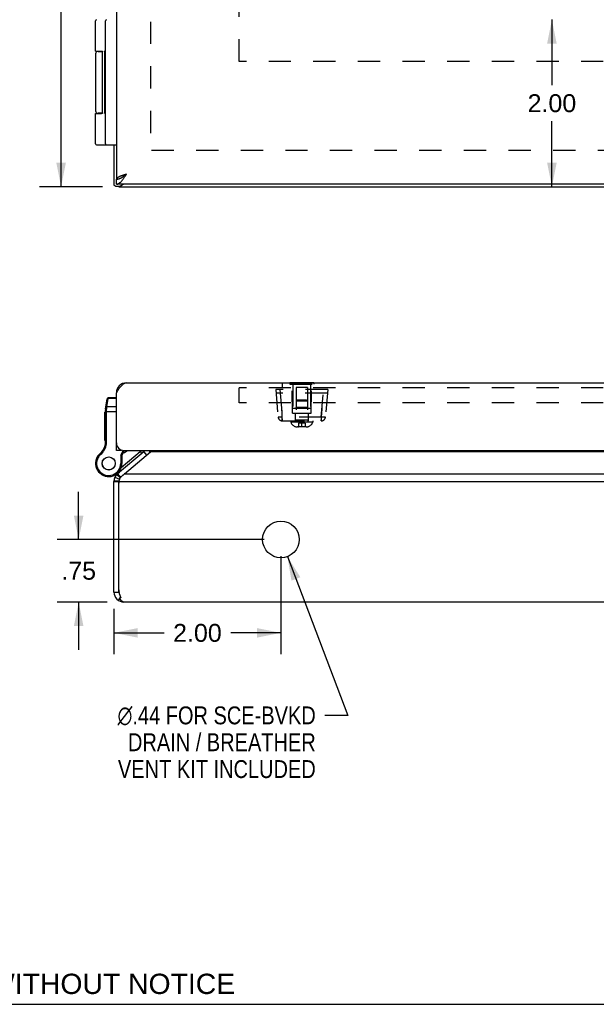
# Model space of a CAD drawing. Header units: inches. Extents: x 0 to 48.6, y 0 to 31.4.
# Tile 2 of 12: x 5.2 to 12.1, y 0 to 11.8. Entities that reach past the tile are written whole.
import ezdxf

# ---------------------------------------------------------------- set-up
doc = ezdxf.new("R2010")
doc.units = ezdxf.units.IN
doc.header["$LTSCALE"] = 2.671429
doc.header["$MEASUREMENT"] = 0
doc.linetypes.add('HIDDEN', pattern=[0.2, 0.1, -0.1])
doc.layers.get('0').update_dxf_attribs({"linetype": 'CONTINUOUS'})
for name, color, linetype in [('02___PRT_ALL_AXES', 7, 'CONTINUOUS'), ('06___PRT_ALL_SURFS', 7, 'CONTINUOUS'), ('DEFAULT_2', 8, 'HIDDEN'), ('DIMENSIONS', 7, 'CONTINUOUS')]:
    doc.layers.add(name, color=color, linetype=linetype)
doc.styles.get("Standard").update_dxf_attribs({"font": 'arial.ttf'})
doc.styles.add('TEXTSTYLE_1', font='gdt', dxfattribs={"width": 0.8})
doc.dimstyles.new('DIMSTYLE_1', dxfattribs={"dimtxt": 0.214286, "dimasz": 0.285714, "dimexe": 0.09, "dimexo": 0.07, "dimgap": 0.0375, "dimtad": 0, "dimtih": 1, "dimtoh": 1, "dimzin": 4, "dimdsep": 46, "dimtxsty": 'Standard', "dimblk": '_FILLED', "dimblk1": '_FILLED', "dimblk2": '_FILLED', "dimcen": 0.09, "dimazin": 1, "dimtfac": 1, "dimtofl": 0, "dimtmove": 0, "dimatfit": 3, "dimldrblk": '_FILLED', "dimfxl": 0, "dimtolj": 1, "dimtzin": 4, "dimarcsym": 0})
doc.dimstyles.new('DIMSTYLE_3', dxfattribs={"dimtxt": 0.214286, "dimasz": 0.285714, "dimexe": 0.09, "dimexo": 0.07, "dimgap": 0.09, "dimtad": 0, "dimtih": 1, "dimtoh": 1, "dimzin": 4, "dimdsep": 46, "dimtxsty": 'Standard', "dimblk": '_FILLED', "dimblk1": '_FILLED', "dimblk2": '_FILLED', "dimcen": 0.09, "dimazin": 1, "dimtfac": 1, "dimtofl": 0, "dimtmove": 0, "dimatfit": 1, "dimldrblk": '_FILLED', "dimfxl": 0, "dimtolj": 1, "dimtzin": 4, "dimarcsym": 0})

# ---------------------------------------------------------------- blocks, each defined once
blk = doc.blocks.new('_FILLED')
at = {"color": 0, "linetype": 'ByBlock'}
blk.add_solid([(0, 0), (-1, 0.2), (-1, -0.2)], dxfattribs=at)
blk = doc.blocks.new('*D6')
at = {"layer": 'DIMENSIONS', "color": 2, "linetype": 'Continuous'}
for p, q in [((6.233, 21.791), (5.482, 21.791)), ((5.739, 21.791), (5.739, 16.005)), ((5.739, 9.791), (5.739, 15.576)), ((6.233, 9.791), (5.482, 9.791))]:
    blk.add_line(p, q, dxfattribs=at)
at = {"layer": 'DIMENSIONS', "color": 2, "linetype": 'Continuous', "xscale": 0.2857142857, "yscale": 0.2857142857, "zscale": 0.2857142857}
for p, rotation in [((5.739, 21.791), 90), ((5.739, 9.791), 270)]:
    blk.add_blockref('_FILLED', p, dxfattribs=dict(at, rotation=rotation))
at = {"layer": 'DIMENSIONS', "color": 2, "linetype": 'Continuous', "insert": (5.739, 15.898), "char_height": 0.2143, "width": 0.74881, "attachment_point": 2, "line_spacing_factor": 0.9}
blk.add_mtext('12.00', dxfattribs=at)
blk = doc.blocks.new('*D18')
at = {"layer": 'DIMENSIONS', "color": 2, "linetype": 'Continuous'}
for p, q in [((11.616, 11.791), (11.616, 11.005)), ((11.616, 9.791), (11.616, 10.576))]:
    blk.add_line(p, q, dxfattribs=at)
at = {"layer": 'DIMENSIONS', "color": 2, "linetype": 'Continuous', "xscale": 0.2857142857, "yscale": 0.2857142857, "zscale": 0.2857142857}
for p, rotation in [((11.616, 11.791), 90), ((11.616, 9.791), 270)]:
    blk.add_blockref('_FILLED', p, dxfattribs=dict(at, rotation=rotation))
at = {"layer": 'DIMENSIONS', "color": 2, "linetype": 'Continuous', "insert": (11.616, 10.898), "char_height": 0.2143, "width": 0.58232, "attachment_point": 2, "line_spacing_factor": 0.9}
blk.add_mtext('2.00', dxfattribs=at)
blk = doc.blocks.new('*D22')
at = {"layer": 'DIMENSIONS', "color": 2, "linetype": 'Continuous'}
for p, q in [((5.949, 5.567), (5.949, 6.138)), ((8.171, 5.567), (5.692, 5.567)), ((6.291, 4.817), (5.692, 4.817)), ((5.949, 4.817), (5.949, 4.246))]:
    blk.add_line(p, q, dxfattribs=at)
at = {"layer": 'DIMENSIONS', "color": 2, "linetype": 'Continuous', "xscale": 0.2857142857, "yscale": 0.2857142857, "zscale": 0.2857142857}
for p, rotation in [((5.949, 5.567), 270), ((5.949, 4.817), 90)]:
    blk.add_blockref('_FILLED', p, dxfattribs=dict(at, rotation=rotation))
at = {"layer": 'DIMENSIONS', "color": 2, "linetype": 'Continuous', "insert": (5.949, 5.299), "char_height": 0.2143, "width": 0.41583, "attachment_point": 2, "line_spacing_factor": 0.9}
blk.add_mtext('.75', dxfattribs=at)
blk = doc.blocks.new('*D23')
at = {"layer": 'DIMENSIONS', "color": 2, "linetype": 'Continuous'}
for p, q in [((8.371, 5.367), (8.371, 4.191)), ((6.371, 4.737), (6.371, 4.191)), ((6.371, 4.448), (6.973, 4.448)), ((8.371, 4.448), (7.77, 4.448))]:
    blk.add_line(p, q, dxfattribs=at)
at = {"layer": 'DIMENSIONS', "color": 2, "linetype": 'Continuous', "xscale": 0.2857142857, "yscale": 0.2857142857, "zscale": 0.2857142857, "rotation": 180}
blk.add_blockref('_FILLED', (6.371, 4.448), dxfattribs=at)
at = {"layer": 'DIMENSIONS', "color": 2, "linetype": 'Continuous', "xscale": 0.2857142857, "yscale": 0.2857142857, "zscale": 0.2857142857}
blk.add_blockref('_FILLED', (8.371, 4.448), dxfattribs=at)
at = {"layer": 'DIMENSIONS', "color": 2, "linetype": 'Continuous', "insert": (7.371, 4.555), "char_height": 0.2143, "width": 0.58232, "attachment_point": 2, "line_spacing_factor": 0.9}
blk.add_mtext('2.00', dxfattribs=at)
blk = doc.blocks.new('*D24')
at = {"layer": 'DIMENSIONS', "color": 2, "linetype": 'Continuous'}
for p, q in [((8.449, 5.361), (9.172, 3.46)), ((9.172, 3.46), (8.895, 3.46))]:
    blk.add_line(p, q, dxfattribs=at)
at = {"layer": 'DIMENSIONS', "color": 2, "linetype": 'Continuous', "xscale": 0.2857142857, "yscale": 0.2857142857, "zscale": 0.2857142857, "rotation": 110.8153729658}
blk.add_blockref('_FILLED', (8.449, 5.361), dxfattribs=at)
at = {"layer": 'DIMENSIONS', "color": 2, "linetype": 'Continuous', "insert": (8.788, 3.567), "char_height": 0.21429, "width": 3.02523, "attachment_point": 3, "line_spacing_factor": 0.9, "style": 'TEXTSTYLE_1'}
blk.add_mtext('{\\fgdt;n}\\fArial;.44 FOR SCE-BVKD\\PDRAIN / BREATHER\\PVENT KIT INCLUDED', dxfattribs=at)

msp = doc.modelspace()

# ---------------------------------------------------------------- linework, layer by layer
at = {"color": 3, "linetype": 'Continuous'}
for p, q in [((6.4008, 21.6956), (6.4008, 9.8856)), ((6.3713, 10.2906), (6.3713, 9.811)), ((6.4018, 9.8856), (6.4008, 9.8856)), ((22.3408, 9.8206), (6.4008, 9.8206)), ((6.4192, 9.8206), (6.4142, 9.8155)), ((6.4313, 9.7906), (22.3113, 9.7906)), ((6.5208, 7.4422), (22.2208, 7.4422)), ((6.4008, 6.6322), (6.4008, 7.3222)), ((6.7275, 6.6159), (6.4142, 6.353)), ((6.4908, 6.6322), (22.2508, 6.6322)), ((6.4968, 6.353), (6.8094, 6.6153)), ((21.9324, 6.6159), (6.8102, 6.6159)), ((6.3713, 4.937), (6.3713, 6.2611)), ((6.4332, 6.2611), (22.3094, 6.2611)), ((6.4951, 6.3509), (6.4943, 6.3499)), ((6.496, 6.352), (6.4951, 6.3509)), ((6.4968, 6.353), (6.496, 6.352)), ((6.4968, 6.353), (22.2458, 6.353)), ((6.4313, 4.9614), (6.4313, 6.2416)), ((6.4359, 4.8675), (6.4497, 4.8675)), ((22.2513, 4.817), (6.4913, 4.817))]:
    msp.add_line(p, q, dxfattribs=at)
at = {"color": 7, "linetype": 'Continuous'}
for p, q in [((6.2708, 10.3036), (6.2708, 11.7776)), ((6.1809, 11.4106), (6.2349, 11.4106)), ((6.2364, 10.6756), (6.2364, 11.4056)), ((6.1509, 10.6656), (6.2208, 10.6656)), ((6.2349, 10.6706), (6.1809, 10.6706)), ((6.1639, 10.2906), (6.4008, 10.2906)), ((6.3903, 9.7988), (6.4408, 9.7988)), ((6.4008, 9.8206), (6.4008, 9.8806)), ((6.4018, 9.8856), (6.4321, 9.8856)), ((6.4313, 9.7906), (6.4313, 9.7988)), ((6.4332, 9.7906), (6.4332, 9.7988)), ((6.4018, 7.3379), (6.4101, 7.3368)), ((6.272, 7.1262), (6.2892, 7.2493)), ((6.2872, 7.1528), (6.3013, 7.2539)), ((6.3013, 7.2539), (6.3021, 7.2605)), ((6.4008, 7.2539), (6.3013, 7.2539)), ((6.4008, 7.2605), (6.3021, 7.2605)), ((6.2708, 6.7323), (6.2708, 7.1088)), ((6.2708, 7.0969), (6.4008, 7.0969)), ((6.2799, 7.1118), (6.2803, 7.1119)), ((6.2803, 7.1119), (6.2807, 7.1119)), ((6.2807, 7.1119), (6.2812, 7.1119)), ((6.2812, 7.1119), (6.2816, 7.1119)), ((6.2822, 7.112), (6.2827, 7.112)), ((6.2827, 7.112), (6.2831, 7.112)), ((6.2838, 7.1177), (6.2839, 7.119)), ((6.2838, 7.1164), (6.2838, 7.1177)), ((6.2838, 7.1152), (6.2838, 7.1164)), ((6.2838, 7.1139), (6.2838, 7.1152)), ((6.2838, 7.1126), (6.2838, 7.1139)), ((6.2838, 6.7323), (6.2838, 7.1126)), ((6.2839, 7.1202), (6.284, 7.1215)), ((6.2839, 7.119), (6.2839, 7.1202)), ((6.284, 7.1215), (6.2841, 7.1227)), ((6.2841, 7.1227), (6.2842, 7.1239)), ((6.2842, 7.1251), (6.2843, 7.1263)), ((6.2842, 7.1239), (6.2842, 7.1251)), ((6.2843, 7.1263), (6.2844, 7.1275)), ((6.2844, 7.1275), (6.2845, 7.1287)), ((6.2845, 7.1287), (6.2847, 7.1298)), ((6.2847, 7.1298), (6.2848, 7.131)), ((6.2848, 7.131), (6.2872, 7.1528)), ((6.4008, 7.1528), (6.2872, 7.1528)), ((6.2708, 6.7323), (6.2838, 6.7323)), ((6.2693, 6.7131), (6.2821, 6.7111)), ((6.4008, 6.6927), (6.4058, 6.6927)), ((6.4608, 6.6322), (6.4008, 6.6322)), ((6.4529, 6.5752), (6.4828, 6.6326)), ((6.4585, 6.4294), (6.6844, 6.6189)), ((6.4608, 6.6374), (6.4608, 6.6322)), ((6.4659, 6.572), (6.4973, 6.6322)), ((6.6844, 6.6189), (6.7037, 6.5959)), ((6.7275, 6.6159), (6.7617, 6.5752)), ((6.1724, 6.5564), (6.1724, 6.5565)), ((6.1724, 6.5565), (6.1836, 6.5499)), ((6.1724, 6.5564), (6.1836, 6.5499)), ((6.1836, 6.5499), (6.1836, 6.5499)), ((6.2023, 6.5924), (6.2108, 6.5826)), ((6.4529, 6.5752), (6.4529, 6.477)), ((6.4659, 6.572), (6.4529, 6.5752)), ((6.4659, 6.572), (6.4659, 6.477)), ((6.4328, 6.3804), (6.4386, 6.3735)), ((6.4659, 6.477), (6.4529, 6.477)), ((6.3658, 6.3304), (6.3662, 6.3305)), ((6.3713, 6.2611), (6.4313, 6.2611)), ((6.3719, 6.2731), (6.4316, 6.2671)), ((6.3827, 6.312), (6.437, 6.2865)), ((6.4037, 6.3431), (6.4457, 6.3038)), ((6.4054, 6.3449), (6.4464, 6.3049)), ((6.4093, 6.3487), (6.4479, 6.3074)), ((6.4142, 6.353), (6.4499, 6.3104)), ((6.4313, 6.2416), (6.4313, 6.2611)), ((6.4313, 4.937), (6.4313, 4.9614)), ((6.3713, 4.937), (6.4313, 4.937)), ((6.4242, 4.8375), (6.44, 4.8609)), ((6.4424, 4.9023), (6.4431, 4.9023)), ((0, 0), (48.5714, 0))]:
    msp.add_line(p, q, dxfattribs=at)
for points in [[(6.1509, 11.4156), (6.2208, 11.4156), (6.2214, 11.4156), (6.222, 11.4156), (6.2226, 11.4155), (6.2231, 11.4155), (6.2237, 11.4155), (6.2242, 11.4154), (6.2247, 11.4154), (6.2252, 11.4153), (6.2256, 11.4153), (6.2261, 11.4152), (6.2265, 11.4151), (6.2269, 11.4151), (6.2273, 11.415), (6.2276, 11.4149), (6.228, 11.4148), (6.2283, 11.4148), (6.2287, 11.4147), (6.229, 11.4146), (6.2293, 11.4145), (6.2296, 11.4144), (6.2298, 11.4143), (6.2301, 11.4142), (6.2304, 11.4141), (6.2306, 11.414), (6.2308, 11.4139), (6.2311, 11.4138), (6.2313, 11.4136), (6.2315, 11.4135), (6.2317, 11.4134), (6.2319, 11.4133), (6.2321, 11.4132), (6.2323, 11.4131), (6.2325, 11.413), (6.2326, 11.4128), (6.2328, 11.4127), (6.2329, 11.4126), (6.2331, 11.4125), (6.2332, 11.4124), (6.2334, 11.4122), (6.2335, 11.4121), (6.2337, 11.412), (6.2338, 11.4119), (6.2339, 11.4117), (6.234, 11.4116), (6.2341, 11.4115), (6.2343, 11.4114), (6.2344, 11.4113), (6.2345, 11.4111), (6.2346, 11.411), (6.2347, 11.4109), (6.2347, 11.4108), (6.2348, 11.4106), (6.2349, 11.4105), (6.235, 11.4104), (6.2351, 11.4103), (6.2351, 11.4102), (6.2352, 11.41), (6.2353, 11.4099), (6.2354, 11.4098), (6.2354, 11.4097), (6.2355, 11.4096), (6.2355, 11.4094), (6.2356, 11.4093), (6.2356, 11.4092), (6.2357, 11.4091), (6.2358, 11.409), (6.2358, 11.4089), (6.2358, 11.4087), (6.2359, 11.4086), (6.2359, 11.4085), (6.236, 11.4084), (6.236, 11.4083), (6.236, 11.4082), (6.2361, 11.4081), (6.2361, 11.408), (6.2361, 11.4078), (6.2362, 11.4077), (6.2362, 11.4076), (6.2362, 11.4075), (6.2362, 11.4074), (6.2363, 11.4073), (6.2363, 11.4072), (6.2363, 11.4071), (6.2363, 11.407), (6.2363, 11.4069), (6.2364, 11.4068), (6.2364, 11.4066), (6.2364, 11.4065), (6.2364, 11.4064), (6.2364, 11.4063), (6.2364, 11.4062), (6.2364, 11.4061), (6.2364, 11.406), (6.2364, 11.4059), (6.2364, 11.4058), (6.2364, 11.4057), (6.2364, 11.4056)], [(6.2364, 10.6756), (6.2364, 10.6755), (6.2364, 10.6754), (6.2364, 10.6753), (6.2364, 10.6752), (6.2364, 10.675), (6.2364, 10.6749), (6.2364, 10.6748), (6.2364, 10.6747), (6.2364, 10.6746), (6.2364, 10.6745), (6.2364, 10.6744), (6.2363, 10.6743), (6.2363, 10.6742), (6.2363, 10.6741), (6.2363, 10.674), (6.2363, 10.6739), (6.2362, 10.6738), (6.2362, 10.6736), (6.2362, 10.6735), (6.2362, 10.6734), (6.2361, 10.6733), (6.2361, 10.6732), (6.2361, 10.6731), (6.236, 10.673), (6.236, 10.6729), (6.236, 10.6728), (6.2359, 10.6726), (6.2359, 10.6725), (6.2358, 10.6724), (6.2358, 10.6723), (6.2358, 10.6722), (6.2357, 10.6721), (6.2356, 10.6719), (6.2356, 10.6718), (6.2355, 10.6717), (6.2355, 10.6716), (6.2354, 10.6715), (6.2354, 10.6714), (6.2353, 10.6712), (6.2352, 10.6711), (6.2351, 10.671), (6.2351, 10.6709), (6.235, 10.6708), (6.2349, 10.6706), (6.2348, 10.6705), (6.2347, 10.6704), (6.2347, 10.6703), (6.2346, 10.6702), (6.2345, 10.67), (6.2344, 10.6699), (6.2343, 10.6698), (6.2341, 10.6697), (6.234, 10.6695), (6.2339, 10.6694), (6.2338, 10.6693), (6.2337, 10.6692), (6.2335, 10.669), (6.2334, 10.6689), (6.2332, 10.6688), (6.2331, 10.6687), (6.2329, 10.6686), (6.2328, 10.6684), (6.2326, 10.6683), (6.2325, 10.6682), (6.2323, 10.6681), (6.2321, 10.668), (6.2319, 10.6679), (6.2317, 10.6677), (6.2315, 10.6676), (6.2313, 10.6675), (6.2311, 10.6674), (6.2308, 10.6673), (6.2306, 10.6672), (6.2304, 10.6671), (6.2301, 10.667), (6.2298, 10.6669), (6.2296, 10.6668), (6.2293, 10.6667), (6.229, 10.6666), (6.2287, 10.6665), (6.2283, 10.6664), (6.228, 10.6663), (6.2276, 10.6662), (6.2273, 10.6662), (6.2269, 10.6661), (6.2265, 10.666), (6.2261, 10.6659), (6.2256, 10.6659), (6.2252, 10.6658), (6.2247, 10.6658), (6.2242, 10.6657), (6.2237, 10.6657), (6.2231, 10.6657), (6.2226, 10.6656), (6.222, 10.6656), (6.2214, 10.6656), (6.2208, 10.6656)], [(6.4693, 9.9032), (6.4736, 9.9058), (6.4779, 9.9086), (6.4822, 9.9115), (6.4865, 9.9145), (6.4907, 9.9176), (6.495, 9.9208), (6.4993, 9.924), (6.5036, 9.9272), (6.5079, 9.9305), (6.5122, 9.9339), (6.5165, 9.9372), (6.5208, 9.9406)], [(6.5208, 9.9406), (6.5168, 9.9381), (6.5129, 9.9356), (6.509, 9.9331), (6.5052, 9.9306), (6.5015, 9.9281), (6.4978, 9.9256), (6.4942, 9.9231), (6.4908, 9.9206), (6.4874, 9.9181), (6.4842, 9.9156), (6.4812, 9.9131), (6.4783, 9.9106), (6.4756, 9.9081), (6.4732, 9.9056), (6.4731, 9.9056)], [(6.4008, 9.8806), (6.405, 9.8807), (6.4093, 9.881), (6.4136, 9.8814), (6.4179, 9.8821), (6.4222, 9.8829), (6.4265, 9.8839), (6.4308, 9.8851)], [(6.4308, 9.8851), (6.4351, 9.8865), (6.4393, 9.8881), (6.4436, 9.8898), (6.4479, 9.8916), (6.4522, 9.8937), (6.4565, 9.8958), (6.4607, 9.8981)], [(6.4607, 9.8981), (6.465, 9.9006), (6.4693, 9.9032)], [(6.2885, 7.2441), (6.2885, 7.2443), (6.2885, 7.2445), (6.2886, 7.2447), (6.2886, 7.2449), (6.2886, 7.2451), (6.2887, 7.2453), (6.2887, 7.2455), (6.2888, 7.2456), (6.2888, 7.2458), (6.2889, 7.246), (6.289, 7.2462), (6.289, 7.2464), (6.2891, 7.2466), (6.2892, 7.2467), (6.2893, 7.2469), (6.2893, 7.2471), (6.2894, 7.2473), (6.2895, 7.2475), (6.2896, 7.2476), (6.2897, 7.2478), (6.2898, 7.248), (6.2899, 7.2482), (6.29, 7.2483), (6.2901, 7.2485), (6.2902, 7.2487), (6.2903, 7.2488), (6.2905, 7.249), (6.2906, 7.2491), (6.2907, 7.2493), (6.2908, 7.2494), (6.291, 7.2496), (6.2911, 7.2498), (6.2912, 7.2499), (6.2914, 7.25), (6.2915, 7.2502), (6.2917, 7.2503), (6.2918, 7.2505), (6.292, 7.2506), (6.2921, 7.2508), (6.2923, 7.2509), (6.2924, 7.251), (6.2926, 7.2511), (6.2927, 7.2513), (6.2929, 7.2514), (6.2931, 7.2515), (6.2932, 7.2516), (6.2934, 7.2518), (6.2936, 7.2519), (6.2938, 7.252), (6.2939, 7.2521), (6.2941, 7.2522), (6.2943, 7.2523), (6.2945, 7.2524), (6.2947, 7.2525), (6.2949, 7.2526), (6.2951, 7.2527), (6.2953, 7.2528), (6.2954, 7.2528), (6.2956, 7.2529), (6.2958, 7.253), (6.296, 7.2531), (6.2962, 7.2532), (6.2964, 7.2532), (6.2966, 7.2533), (6.2968, 7.2533), (6.297, 7.2534), (6.2973, 7.2535), (6.2975, 7.2535), (6.2977, 7.2536), (6.2979, 7.2536), (6.2981, 7.2537), (6.2983, 7.2537), (6.2985, 7.2537), (6.2987, 7.2538), (6.2989, 7.2538), (6.2992, 7.2538), (6.2994, 7.2539), (6.2996, 7.2539), (6.2998, 7.2539), (6.3, 7.2539), (6.3002, 7.2539), (6.3005, 7.2539), (6.3007, 7.2539), (6.3009, 7.2539), (6.3011, 7.2539), (6.3013, 7.2539)], [(6.2708, 7.1088), (6.2708, 7.1089), (6.2708, 7.1089), (6.2708, 7.109), (6.2708, 7.1091), (6.2708, 7.1091), (6.2708, 7.1092), (6.2708, 7.1092), (6.2709, 7.1093), (6.2709, 7.1093), (6.2709, 7.1094), (6.271, 7.1094), (6.271, 7.1095), (6.2711, 7.1095), (6.2711, 7.1096), (6.2712, 7.1096), (6.2712, 7.1097), (6.2713, 7.1097), (6.2713, 7.1098), (6.2714, 7.1098), (6.2715, 7.1099), (6.2715, 7.1099), (6.2716, 7.11), (6.2717, 7.11), (6.2718, 7.1101), (6.2719, 7.1101), (6.272, 7.1102), (6.2721, 7.1102), (6.2722, 7.1103), (6.2722, 7.1103), (6.2724, 7.1103), (6.2725, 7.1104), (6.2726, 7.1104), (6.2727, 7.1105), (6.2728, 7.1105), (6.2729, 7.1106), (6.273, 7.1106), (6.2732, 7.1107), (6.2733, 7.1107), (6.2734, 7.1107), (6.2736, 7.1108), (6.2737, 7.1108), (6.2738, 7.1109), (6.274, 7.1109), (6.2741, 7.1109), (6.2743, 7.111), (6.2744, 7.111), (6.2746, 7.1111), (6.2747, 7.1111), (6.2749, 7.1111), (6.275, 7.1112), (6.2752, 7.1112), (6.2754, 7.1112), (6.2755, 7.1113), (6.2757, 7.1113), (6.2759, 7.1113), (6.276, 7.1114), (6.2762, 7.1114), (6.2764, 7.1114), (6.2766, 7.1115), (6.2768, 7.1115), (6.2769, 7.1115), (6.2771, 7.1115), (6.2773, 7.1116), (6.2775, 7.1116), (6.2777, 7.1116), (6.2779, 7.1116), (6.2781, 7.1117), (6.2783, 7.1117), (6.2785, 7.1117), (6.2787, 7.1117), (6.2789, 7.1117), (6.2791, 7.1118), (6.2793, 7.1118), (6.2795, 7.1118), (6.2797, 7.1118), (6.2799, 7.1118)], [(6.272, 7.1262), (6.272, 7.1263), (6.272, 7.1264), (6.272, 7.1265), (6.2721, 7.1266), (6.2721, 7.1267), (6.2721, 7.1269), (6.2722, 7.127), (6.2722, 7.1271), (6.2722, 7.1272), (6.2723, 7.1273), (6.2724, 7.1274), (6.2724, 7.1275), (6.2725, 7.1276), (6.2725, 7.1277), (6.2726, 7.1278), (6.2727, 7.128), (6.2727, 7.1281), (6.2728, 7.1282), (6.2729, 7.1283), (6.273, 7.1284), (6.2731, 7.1285), (6.2732, 7.1286), (6.2733, 7.1287), (6.2734, 7.1288), (6.2735, 7.1289), (6.2736, 7.129), (6.2737, 7.129), (6.2738, 7.1291), (6.2739, 7.1292), (6.274, 7.1293), (6.2741, 7.1294), (6.2742, 7.1295), (6.2744, 7.1296), (6.2745, 7.1297), (6.2746, 7.1298), (6.2747, 7.1298), (6.2749, 7.1299), (6.275, 7.13), (6.2752, 7.1301), (6.2753, 7.1301), (6.2755, 7.1302), (6.2756, 7.1303), (6.2758, 7.1304), (6.2759, 7.1304), (6.2761, 7.1305), (6.2762, 7.1306), (6.2764, 7.1306), (6.2765, 7.1307), (6.2767, 7.1307), (6.2769, 7.1308), (6.277, 7.1309), (6.2772, 7.1309), (6.2774, 7.131), (6.2776, 7.131), (6.2777, 7.1311), (6.2779, 7.1311), (6.2781, 7.1312), (6.2783, 7.1312), (6.2785, 7.1312), (6.2787, 7.1313), (6.2789, 7.1313), (6.279, 7.1314), (6.2792, 7.1314), (6.2794, 7.1314), (6.2796, 7.1315), (6.2798, 7.1315), (6.28, 7.1315), (6.2802, 7.1315), (6.2804, 7.1316), (6.2806, 7.1316), (6.2808, 7.1316), (6.281, 7.1316), (6.2812, 7.1316), (6.2814, 7.1316), (6.2817, 7.1316), (6.2819, 7.1317), (6.2821, 7.1317), (6.2823, 7.1317), (6.2825, 7.1317), (6.2827, 7.1317), (6.2829, 7.1317), (6.2831, 7.1317), (6.2833, 7.1317), (6.2835, 7.1317), (6.2838, 7.1316), (6.284, 7.1316), (6.2842, 7.1316), (6.2844, 7.1316), (6.2846, 7.1316), (6.2848, 7.1316)], [(6.2743, 7.143), (6.2743, 7.1432), (6.2744, 7.1434), (6.2744, 7.1436), (6.2745, 7.1438), (6.2745, 7.1439), (6.2745, 7.1441), (6.2746, 7.1443), (6.2746, 7.1445), (6.2747, 7.1447), (6.2748, 7.1449), (6.2748, 7.1451), (6.2749, 7.1453), (6.275, 7.1454), (6.275, 7.1456), (6.2751, 7.1458), (6.2752, 7.146), (6.2753, 7.1462), (6.2754, 7.1463), (6.2755, 7.1465), (6.2756, 7.1467), (6.2757, 7.1469), (6.2758, 7.147), (6.2759, 7.1472), (6.276, 7.1474), (6.2761, 7.1475), (6.2762, 7.1477), (6.2763, 7.1478), (6.2764, 7.148), (6.2766, 7.1482), (6.2767, 7.1483), (6.2768, 7.1485), (6.277, 7.1486), (6.2771, 7.1488), (6.2772, 7.1489), (6.2774, 7.1491), (6.2775, 7.1492), (6.2777, 7.1494), (6.2778, 7.1495), (6.278, 7.1496), (6.2781, 7.1498), (6.2783, 7.1499), (6.2784, 7.15), (6.2786, 7.1501), (6.2788, 7.1503), (6.2789, 7.1504), (6.2791, 7.1505), (6.2793, 7.1506), (6.2794, 7.1507), (6.2796, 7.1508), (6.2798, 7.151), (6.28, 7.1511), (6.2802, 7.1512), (6.2803, 7.1513), (6.2805, 7.1514), (6.2807, 7.1515), (6.2809, 7.1515), (6.2811, 7.1516), (6.2813, 7.1517), (6.2815, 7.1518), (6.2817, 7.1519), (6.2819, 7.152), (6.2821, 7.152), (6.2823, 7.1521), (6.2825, 7.1522), (6.2827, 7.1522), (6.2829, 7.1523), (6.2831, 7.1523), (6.2833, 7.1524), (6.2835, 7.1524), (6.2837, 7.1525), (6.2839, 7.1525), (6.2842, 7.1526), (6.2844, 7.1526), (6.2846, 7.1527), (6.2848, 7.1527), (6.285, 7.1527), (6.2852, 7.1527), (6.2854, 7.1528), (6.2857, 7.1528), (6.2859, 7.1528), (6.2861, 7.1528), (6.2863, 7.1528), (6.2865, 7.1528), (6.2868, 7.1528), (6.287, 7.1528), (6.2872, 7.1528)], [(6.2816, 7.1119), (6.282, 7.1119), (6.2822, 7.112)], [(6.2831, 7.112), (6.2835, 7.112), (6.2838, 7.112)]]:
    msp.add_lwpolyline(points, dxfattribs=at)
at = {"color": 3, "linetype": 'Continuous'}
for points in [[(6.4008, 9.8206), (6.405, 9.8208), (6.4093, 9.8213), (6.4136, 9.8223), (6.4179, 9.8236), (6.4222, 9.8253), (6.4265, 9.8273), (6.4308, 9.8297), (6.4351, 9.8325), (6.4393, 9.8356), (6.4436, 9.839), (6.4479, 9.8427), (6.4522, 9.8467), (6.4565, 9.8511), (6.4607, 9.8557), (6.465, 9.8606), (6.4693, 9.8657), (6.4736, 9.8711), (6.4779, 9.8767), (6.4822, 9.8825), (6.4865, 9.8885), (6.4907, 9.8946), (6.495, 9.9009), (6.4993, 9.9073), (6.5036, 9.9139), (6.5079, 9.9205), (6.5122, 9.9271), (6.5165, 9.9338), (6.5208, 9.9406)], [(6.5208, 9.9406), (6.5141, 9.9385), (6.5075, 9.9363), (6.5009, 9.9342), (6.4944, 9.9321), (6.4879, 9.93), (6.4816, 9.9279), (6.4754, 9.9258), (6.4693, 9.9237), (6.4634, 9.9215), (6.4576, 9.9194), (6.4521, 9.9173), (6.4467, 9.9152), (6.4416, 9.9131), (6.4368, 9.911), (6.4321, 9.9088), (6.4278, 9.9067), (6.4237, 9.9046), (6.42, 9.9025), (6.4165, 9.9004), (6.4134, 9.8983), (6.4106, 9.8962), (6.4081, 9.894), (6.406, 9.8919), (6.4042, 9.8898), (6.4028, 9.8877), (6.4018, 9.8856)], [(6.3713, 9.811), (6.3713, 9.8109), (6.3714, 9.8109), (6.3714, 9.8109), (6.3716, 9.8109), (6.3717, 9.8109), (6.3719, 9.8109)], [(6.3719, 9.8109), (6.3723, 9.8108), (6.3728, 9.8106), (6.3734, 9.8103), (6.3742, 9.8099), (6.375, 9.8093), (6.3759, 9.8086), (6.3768, 9.8079), (6.3779, 9.8069), (6.379, 9.8059), (6.3802, 9.8048), (6.3814, 9.8035), (6.3827, 9.8022)], [(6.3903, 9.7988), (6.3896, 9.7989), (6.3885, 9.799), (6.3876, 9.7992), (6.3866, 9.7995), (6.3857, 9.7999), (6.3849, 9.8003), (6.3841, 9.8009), (6.3833, 9.8015), (6.3827, 9.8022)], [(6.4332, 9.7906), (6.4339, 9.7907), (6.4346, 9.7909), (6.4355, 9.7913), (6.4365, 9.7918), (6.4375, 9.7926), (6.4387, 9.7934)], [(6.4387, 9.7934), (6.4398, 9.7942), (6.441, 9.7951), (6.4423, 9.7961), (6.4437, 9.7971), (6.4453, 9.7982), (6.4469, 9.7993), (6.4486, 9.8004), (6.4504, 9.8015), (6.4523, 9.8027), (6.4543, 9.8038), (6.4563, 9.8049), (6.4584, 9.8059), (6.4605, 9.8069), (6.4626, 9.8079), (6.4648, 9.8088), (6.4669, 9.8096)], [(6.4858, 9.8206), (6.484, 9.8191), (6.4817, 9.8173), (6.4793, 9.8157), (6.4769, 9.8143), (6.4745, 9.8129), (6.472, 9.8117), (6.4695, 9.8106), (6.4669, 9.8096)], [(6.4008, 7.3222), (6.405, 7.329), (6.4093, 7.3357), (6.4136, 7.3423), (6.4179, 7.3489), (6.4222, 7.3555), (6.4265, 7.3619), (6.4308, 7.3682), (6.4351, 7.3743), (6.4393, 7.3803), (6.4436, 7.3861), (6.4479, 7.3917), (6.4522, 7.397), (6.4565, 7.4022), (6.4607, 7.4071), (6.465, 7.4117), (6.4693, 7.416), (6.4736, 7.4201), (6.4779, 7.4238), (6.4822, 7.4273), (6.4865, 7.4304), (6.4907, 7.4331), (6.495, 7.4355), (6.4993, 7.4375), (6.5036, 7.4392), (6.5079, 7.4405), (6.5122, 7.4415), (6.5165, 7.4421), (6.5208, 7.4422)], [(6.8102, 6.6159), (6.8099, 6.6157), (6.8096, 6.6155), (6.8094, 6.6153)], [(6.8208, 6.6322), (6.8208, 6.6318), (6.8206, 6.6306), (6.8204, 6.6293), (6.82, 6.6281), (6.8196, 6.6269), (6.8191, 6.6257), (6.8185, 6.6245), (6.8178, 6.6233), (6.817, 6.6222), (6.8161, 6.6211), (6.8152, 6.62), (6.8141, 6.6189), (6.8129, 6.6179), (6.8116, 6.6169), (6.8102, 6.6159)], [(6.4332, 6.2611), (6.4339, 6.2654), (6.4346, 6.2698), (6.4355, 6.2741), (6.4365, 6.2785), (6.4375, 6.2827), (6.4387, 6.287)], [(6.4387, 6.287), (6.4398, 6.2904), (6.441, 6.2937)], [(6.441, 6.2937), (6.4423, 6.2969), (6.4437, 6.3), (6.4453, 6.303)], [(6.4453, 6.303), (6.4469, 6.3059), (6.4486, 6.3086), (6.4504, 6.3111), (6.4523, 6.3135), (6.4543, 6.3158), (6.4563, 6.3178), (6.4584, 6.3198), (6.4605, 6.3215), (6.4626, 6.3232), (6.4648, 6.3246), (6.4669, 6.3259)], [(6.4943, 6.3499), (6.4924, 6.3476), (6.4904, 6.3453), (6.4884, 6.3431), (6.4862, 6.3408), (6.484, 6.3387), (6.4817, 6.3366), (6.4793, 6.3346), (6.4769, 6.3326), (6.4745, 6.3308), (6.472, 6.329), (6.4695, 6.3274), (6.4669, 6.3259)], [(6.4398, 4.912), (6.4386, 4.9161), (6.4374, 4.9202), (6.4363, 4.9244), (6.4354, 4.9286), (6.4345, 4.9328), (6.4338, 4.937)], [(6.4913, 4.817), (6.4888, 4.8171), (6.4863, 4.8175), (6.4838, 4.818), (6.4812, 4.8188), (6.4787, 4.8198), (6.4762, 4.821), (6.4737, 4.8225), (6.4712, 4.8241), (6.4686, 4.826), (6.4661, 4.8281), (6.4636, 4.8304), (6.4611, 4.8329), (6.4586, 4.8356), (6.4561, 4.8384), (6.4535, 4.8415), (6.451, 4.8447), (6.4485, 4.8481), (6.446, 4.8517), (6.4435, 4.8554), (6.4409, 4.8593), (6.4384, 4.8634), (6.4359, 4.8675)], [(6.4441, 4.8992), (6.4427, 4.9034), (6.4413, 4.9077), (6.4398, 4.912)], [(6.454, 4.8713), (6.4526, 4.8751), (6.4511, 4.8789), (6.4497, 4.8828), (6.4483, 4.8868), (6.4469, 4.8909), (6.4455, 4.895), (6.4441, 4.8992)], [(6.4542, 4.8701), (6.4542, 4.87), (6.4541, 4.8696), (6.4541, 4.8693), (6.454, 4.869), (6.4538, 4.8687), (6.4537, 4.8684), (6.4535, 4.8682), (6.4533, 4.868), (6.4531, 4.8678), (6.4529, 4.8676), (6.4527, 4.8675), (6.4524, 4.8673), (6.4522, 4.8672), (6.4519, 4.8672), (6.4517, 4.8671), (6.4514, 4.8671), (6.4512, 4.8671), (6.4509, 4.8671), (6.4507, 4.8671), (6.4504, 4.8672), (6.4502, 4.8672), (6.4499, 4.8673), (6.4497, 4.8675)], [(6.454, 4.8713), (6.4541, 4.871), (6.4541, 4.8707), (6.4542, 4.8703), (6.4542, 4.8701)]]:
    msp.add_lwpolyline(points, dxfattribs=at)
at = {"color": 7, "linetype": 'Continuous'}
for centre, radius, start, end in [((6.1639, 11.7776), 0.013, 90, 180), ((6.2838, 11.7776), 0.013, 90, 180), ((6.1809, 11.3806), 0.03, 90, 180), ((6.1809, 10.7006), 0.03, 180, 270), ((6.1639, 10.3036), 0.013, 180, 270), ((6.2838, 10.3036), 0.013, 180, 270), ((6.3021, 7.2475), 0.013, 90, 172.02427), ((6.3958, 7.1088), 0.125, 172.03825, 180), ((6.1458, 6.7323), 0.125, 351.15991, 360), ((6.1458, 6.7323), 0.138, 351.15991, 360), ((6.0716, 6.7438), 0.2, 310.79327, 351.15991), ((6.0716, 6.7438), 0.213, 310.79327, 351.15991), ((6.4088, 6.7993), 0.21, 290.29811, 307.31443), ((6.6233, 6.6917), 0.095, 310, 321.27437), ((6.6233, 6.6917), 0.125, 310, 331.61139), ((6.689, 6.6619), 0.12, 329.46622, 345.69448), ((6.3084, 6.477), 0.1575, 149.73501, 360), ((6.3084, 6.477), 0.1445, 149.73501, 360), ((6.3084, 6.477), 0.1575, 127.31101, 149.72135), ((6.2951, 6.4848), 0.1421, 130.79327, 149.73501), ((6.2951, 6.4848), 0.1291, 130.79327, 149.73501), ((6.2715, 6.5726), 0.26, 291.378, 310), ((6.4913, 6.2611), 0.06, 146.84758, 180), ((6.4913, 4.937), 0.06, 180, 217.29923)]:
    msp.add_arc(centre, radius, start, end, dxfattribs=at)
at = {"color": 3, "linetype": 'Continuous'}
for centre, radius, start, end in [((6.5208, 7.3222), 0.12, 90, 180), ((6.4908, 6.7222), 0.09, 180, 270), ((6.689, 6.6619), 0.06, 310, 330.38073), ((6.4913, 6.2611), 0.12, 130, 180), ((6.5313, 6.2416), 0.1, 168.78576, 180), ((6.5513, 4.9614), 0.12, 180, 191.70226), ((6.4913, 4.937), 0.12, 180, 270)]:
    msp.add_arc(centre, radius, start, end, dxfattribs=at)
at = {"layer": '02___PRT_ALL_AXES', "color": 7, "linetype": 'Continuous'}
for p, q in [((6.1509, 11.4156), (6.1509, 11.7776)), ((6.1509, 11.3806), (6.1509, 10.7006)), ((6.2304, 11.414), (6.2304, 11.4106)), ((6.2608, 10.6674), (6.2608, 11.4166)), ((6.2708, 11.4166), (6.2608, 11.4166)), ((6.2708, 11.4112), (6.2608, 11.4112)), ((6.2708, 11.3132), (6.2608, 11.3132)), ((6.2708, 11.1652), (6.2608, 11.1652)), ((6.2708, 10.9301), (6.2608, 10.9301)), ((6.2708, 10.9157), (6.2608, 10.9157)), ((6.1509, 10.3036), (6.1509, 10.6656)), ((6.2304, 10.6706), (6.2304, 10.6671)), ((6.2708, 10.6674), (6.2608, 10.6674)), ((6.2608, 6.7513), (6.2608, 7.0917)), ((6.2708, 7.0917), (6.2608, 7.0917)), ((6.2708, 7.0915), (6.2608, 7.0915)), ((6.2708, 7.0831), (6.2608, 7.0831)), ((6.2708, 7.0325), (6.2608, 7.0325)), ((6.2708, 7.0241), (6.2608, 7.0241)), ((6.2708, 7.0157), (6.2608, 7.0157)), ((6.2708, 6.9636), (6.2608, 6.9636)), ((6.2708, 6.9552), (6.2608, 6.9552)), ((6.2708, 6.9468), (6.2608, 6.9468)), ((6.2708, 6.8999), (6.2608, 6.8999)), ((6.2708, 6.8915), (6.2608, 6.8915)), ((6.2708, 6.8831), (6.2608, 6.8831)), ((6.2708, 6.8284), (6.2608, 6.8284)), ((6.2708, 6.82), (6.2608, 6.82)), ((6.2708, 6.8116), (6.2608, 6.8116)), ((6.2708, 6.7597), (6.2608, 6.7597)), ((6.2708, 6.7513), (6.2608, 6.7513))]:
    msp.add_line(p, q, dxfattribs=at)
at = {"layer": '02___PRT_ALL_AXES', "color": 8, "linetype": 'HIDDEN'}
for p, q in [((8.5147, 7.4262), (8.5147, 7.1347)), ((8.7267, 7.4262), (8.7267, 7.1347)), ((8.7267, 7.1347), (8.5147, 7.1347))]:
    msp.add_line(p, q, dxfattribs=at)
at = {"layer": '02___PRT_ALL_AXES', "color": 7, "linetype": 'Continuous'}
for radius in [0.079, 0.078]:
    msp.add_circle((6.3084, 6.477), radius, dxfattribs=at)
at = {"layer": '02___PRT_ALL_AXES', "color": 3, "linetype": 'Continuous'}
msp.add_circle((8.3713, 5.567), 0.22, dxfattribs=at)
at = {"layer": '06___PRT_ALL_SURFS', "color": 7, "linetype": 'Continuous'}
for p, q in [((8.4764, 7.4472), (8.4764, 7.4422)), ((8.4764, 7.4472), (8.765, 7.4472)), ((8.5485, 7.4472), (8.5485, 7.4422)), ((8.6929, 7.4472), (8.6929, 7.4422)), ((8.765, 7.4472), (8.765, 7.4422))]:
    msp.add_line(p, q, dxfattribs=at)
at = {"layer": '06___PRT_ALL_SURFS', "color": 8, "linetype": 'HIDDEN'}
for p, q in [((8.4764, 7.4422), (8.4764, 7.4262)), ((8.5485, 7.4422), (8.5485, 7.4262)), ((8.6929, 7.4422), (8.6929, 7.4262)), ((8.765, 7.4422), (8.765, 7.4262)), ((8.4764, 7.4262), (8.765, 7.4262))]:
    msp.add_line(p, q, dxfattribs=at)
at = {"layer": 'DEFAULT_2', "color": 8, "linetype": 'HIDDEN'}
for p, q in [((6.809, 21.3839), (6.809, 10.1972)), ((7.8707, 11.2906), (7.8707, 20.2906)), ((20.2457, 11.2906), (7.8707, 11.2906)), ((6.821, 10.2282), (21.9216, 10.2282)), ((8.3863, 7.4372), (8.3863, 7.3822)), ((19.7301, 7.4372), (8.3863, 7.4372)), ((7.8707, 7.2012), (7.8707, 7.3822)), ((20.2457, 7.3822), (7.8707, 7.3822)), ((8.3082, 7.3612), (8.337, 7.0319)), ((8.9332, 7.3612), (8.3082, 7.3612)), ((8.9295, 7.3192), (8.3119, 7.3192)), ((8.358, 7.3612), (8.3868, 7.0319)), ((8.5082, 7.0802), (8.5058, 7.3612)), ((8.5517, 7.3847), (8.5517, 6.9962)), ((8.6897, 7.3847), (8.5517, 7.3847)), ((8.6897, 7.3847), (8.6897, 6.9962)), ((8.7332, 7.0802), (8.7357, 7.3612)), ((8.8546, 7.0319), (8.8834, 7.3612)), ((8.9332, 7.3612), (8.9044, 7.0319)), ((20.2457, 7.2012), (7.8707, 7.2012)), ((8.5655, 7.2362), (8.5517, 7.2224)), ((8.6897, 7.2224), (8.5517, 7.2224)), ((8.6759, 7.2362), (8.5655, 7.2362)), ((8.6759, 7.2362), (8.6897, 7.2224)), ((8.5082, 7.0802), (8.7332, 7.0802)), ((8.5517, 7.1447), (8.5417, 7.1347)), ((8.6997, 7.1347), (8.5417, 7.1347)), ((8.5427, 7.0802), (8.5427, 6.9862)), ((8.6897, 7.1447), (8.5517, 7.1447)), ((8.6897, 7.1447), (8.6997, 7.1347)), ((8.6987, 7.0802), (8.6987, 6.9862)), ((8.383, 7.0448), (8.3868, 6.9862)), ((8.3868, 6.9862), (8.3868, 7.0319)), ((8.8546, 7.0319), (8.3868, 7.0319)), ((8.3868, 6.9862), (8.8546, 6.9862)), ((8.4897, 6.9862), (8.4897, 6.9712)), ((8.7517, 6.9712), (8.4897, 6.9712)), ((8.6897, 6.9962), (8.5517, 6.9962)), ((8.5812, 6.9572), (8.5812, 6.9156)), ((8.6603, 6.9572), (8.5812, 6.9572)), ((8.6207, 6.9132), (8.6207, 6.966)), ((8.6603, 6.9572), (8.6603, 6.9156)), ((8.7517, 6.9862), (8.7517, 6.9712)), ((8.8546, 7.0319), (8.8546, 6.9862)), ((8.8546, 6.9862), (8.8563, 7.0131)), ((8.6721, 6.9132), (8.5693, 6.9132)), ((8.6603, 6.9156), (8.5812, 6.9156))]:
    msp.add_line(p, q, dxfattribs=at)
for points in [[(8.3727, 7.2012), (8.3745, 7.1741), (8.3763, 7.1463), (8.3781, 7.1185), (8.3799, 7.0917), (8.3815, 7.067), (8.383, 7.0448)], [(8.8584, 7.0448), (8.8599, 7.0663), (8.8614, 7.0904), (8.8632, 7.117), (8.865, 7.1449), (8.8668, 7.1732), (8.8687, 7.2012)], [(8.3517, 7.0301), (8.3474, 7.0302), (8.3438, 7.0303), (8.3409, 7.0306), (8.3388, 7.0309), (8.3375, 7.0314), (8.337, 7.0319)], [(8.3868, 7.0319), (8.3804, 7.0314), (8.374, 7.0309), (8.3679, 7.0306), (8.362, 7.0303), (8.3566, 7.0302), (8.3517, 7.0301)], [(8.3534, 6.9997), (8.3581, 6.996), (8.3711, 6.9895), (8.3849, 6.987), (8.3868, 6.987)], [(8.5812, 6.9572), (8.5834, 6.9582), (8.5855, 6.9591), (8.5877, 6.9599), (8.5899, 6.9607), (8.5921, 6.9615), (8.5943, 6.9621), (8.5965, 6.9628), (8.5987, 6.9633), (8.6009, 6.9638), (8.6031, 6.9643), (8.6053, 6.9647), (8.6075, 6.9651), (8.6097, 6.9654), (8.6119, 6.9656), (8.6141, 6.9658), (8.6163, 6.9659), (8.6185, 6.966), (8.6207, 6.966)], [(8.6603, 6.9572), (8.6581, 6.9582), (8.6559, 6.9591), (8.6537, 6.9599), (8.6515, 6.9607), (8.6493, 6.9615), (8.6471, 6.9621), (8.6449, 6.9628), (8.6427, 6.9633), (8.6405, 6.9638), (8.6383, 6.9643), (8.6361, 6.9647), (8.6339, 6.9651), (8.6317, 6.9654), (8.6295, 6.9656), (8.6273, 6.9658), (8.6251, 6.9659), (8.6229, 6.966), (8.6207, 6.966)], [(8.8897, 7.0301), (8.8848, 7.0302), (8.8794, 7.0303), (8.8736, 7.0306), (8.8674, 7.0309), (8.861, 7.0314), (8.8546, 7.0319)], [(8.8563, 7.0131), (8.8573, 7.0276), (8.8584, 7.0448)], [(8.9044, 7.0319), (8.9039, 7.0314), (8.9026, 7.0309), (8.9005, 7.0306), (8.8976, 7.0303), (8.894, 7.0302), (8.8897, 7.0301)]]:
    msp.add_lwpolyline(points, dxfattribs=at)
for centre, radius, start, end in [((8.3868, 7.0362), 0.05, 185, 270), ((8.5693, 6.9968), 0.0836, 197.83232, 270), ((8.5417, 6.9962), 0.01, 270, 360), ((8.6721, 6.9968), 0.0836, 270, 342.16768), ((8.6997, 6.9962), 0.01, 180, 270), ((8.8546, 7.0362), 0.05, 270, 355), ((8.5788, 6.9156), 0.00237, 270, 360), ((8.6626, 6.9156), 0.00237, 180, 270)]:
    msp.add_arc(centre, radius, start, end, dxfattribs=at)

# ---------------------------------------------------------------- texts
at = {"layer": 'DIMENSIONS', "color": 2, "linetype": 'Continuous', "insert": (3.9683, 0.3665), "char_height": 0.242857, "width": 7.693787, "attachment_point": 2, "line_spacing_factor": 0.9}
msp.add_mtext('DATA SUBJECT TO CHANGE WITHOUT NOTICE', dxfattribs=at)

# ---------------------------------------------------------------- dimensions: what is measured, and where the dimension line sits
at = {"layer": 'DIMENSIONS', "color": 2, "linetype": 'Continuous'}
for base, p1, p2, angle, picture, middle in [((5.7387, 9.7906), (6.3032, 21.7906), (6.3032, 9.7906), 270, '*D6', (5.7478, 15.7894)), ((11.6161, 11.7906), (6.4332, 9.7906), (8.3707, 11.7906), 90, '*D18', (11.6134, 10.7894)), ((5.9495, 5.567), (6.3613, 4.817), (8.2413, 5.567), 90, '*D22', (5.9565, 5.1892))]:
    dim = msp.add_linear_dim(base=base, p1=p1, p2=p2, angle=angle, dimstyle='DIMSTYLE_1', dxfattribs=at)
    dim.commit()
    dim.dimension.update_dxf_attribs({"geometry": picture, "text_midpoint": middle, "dimtype": 160})
dim = msp.add_diameter_dim_2p(p1=(8.4495, 5.3614), p2=(8.2931, 5.7727), text='%%c<> FOR SCE-BVKD\\PDRAIN / BREATHER\\PVENT KIT INCLUDED', dimstyle='DIMSTYLE_3', override={"dimpost": '<>'}, dxfattribs=at)
dim.commit()
dim.dimension.update_dxf_attribs({"geometry": '*D24', "text_midpoint": (7.2757, 3.1389), "dimtype": 163})
dim = msp.add_linear_dim(base=(8.3713, 4.4479), p1=(6.3713, 4.807), p2=(8.3713, 5.437), dimstyle='DIMSTYLE_1', dxfattribs=at)
dim.commit()
dim.dimension.update_dxf_attribs({"geometry": '*D23', "text_midpoint": (7.3686, 4.4467), "dimtype": 160})

doc.saveas('drawing.dxf')
